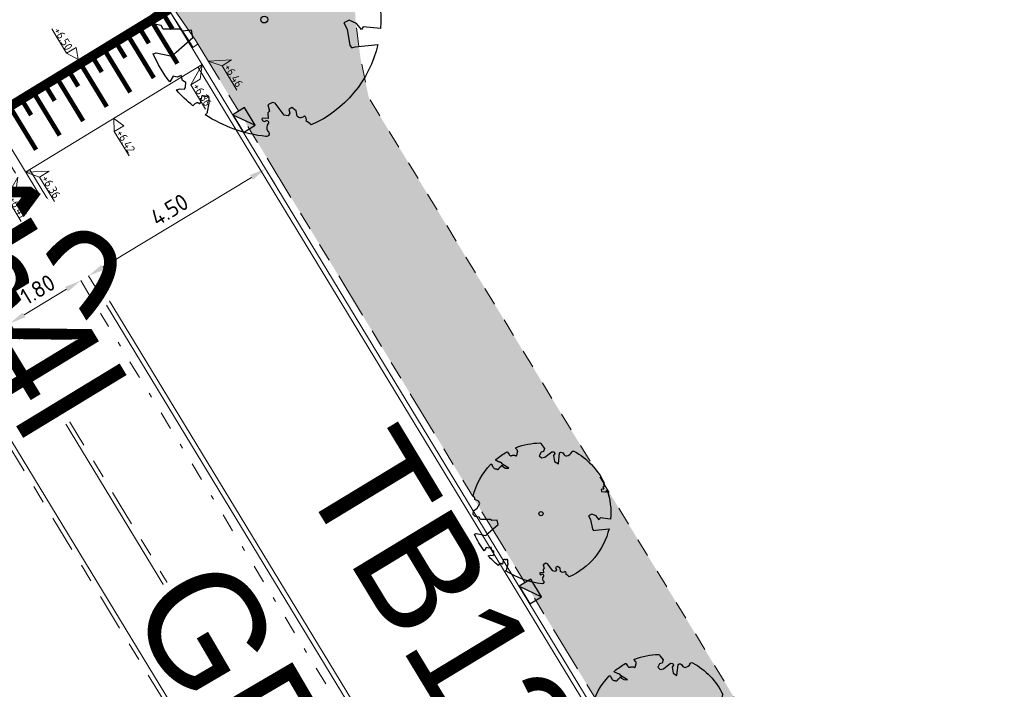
# Model space of a CAD drawing. Header units: metres. Extents: x 155090 to 155676, y 461362 to 461889.
# Tile 90 of 98: x 155244 to 155266, y 461681 to 461696. Entities that reach past the tile are written whole.
import ezdxf
from ezdxf.enums import TextEntityAlignment as Align

# ---------------------------------------------------------------- set-up
doc = ezdxf.new("R2018")
doc.units = ezdxf.units.M
for name, pattern in [('VH-GELEIDEBAND', [6, 2, -2, 0, -2]), ('VH-OPSLUITBAND-SO', [10, 4, -2, 2, -2]), ('VH-TROTTOIRBAND_130-150', [15, 5, -2, 2, -2, 2, -2]), ('XX-HIDDEN', [4, 2, -2])]:
    doc.linetypes.add(name, pattern=pattern)
doc.layers.get('0').update_dxf_attribs({"lineweight": 18})
doc.layers.get('Defpoints').update_dxf_attribs({"lineweight": 18})
for name, color, linetype, lineweight in [('B-WE-VH-VERHARDING_HALFVERHARDING_GRASBETONSTEEN-S-200', 130, 'Continuous', 18), ('N-WE-GR-BOOM-S', 90, 'Continuous', 25), ('N-WE-VH-KANTOPSLUITING-T18', 10, 'Continuous', 18), ('N-WE-VH-KANTOPSLUITING_GELEIDEBAND_50 200-G', 20, 'VH-GELEIDEBAND', 18), ('N-WE-VH-KANTOPSLUITING_OPSLUITBAND_100X200-G', 150, 'VH-OPSLUITBAND-SO', 18), ('N-WE-VH-KANTOPSLUITING_TROTTOIRBAND_130 150X250-G', 210, 'VH-TROTTOIRBAND_130-150', 18), ('N-WE-VH-KANTOPSLUITING_VERLOOPBAND-S', 7, 'Continuous', 18), ('N-WE-VH-KANTOPSLUITING_VOORKANT_BAND-G', 50, 'Continuous', 18), ('N-WE-VH-KANTVERHARDING_STREKLAAG-G', 60, 'Continuous', 18), ('N-WE-VH-MATERIAAL_GRENS-G', 7, 'XX-HIDDEN', 18), ('N-WE-VW-MARKERING_SYMBOOL_PLATEAU-S', 7, 'Continuous', 18), ('X-XX-AL-HOOGTELABEL-S', 7, 'Continuous', 18), ('X-XX-AL-M', 7, 'Continuous', 18)]:
    doc.layers.add(name, color=color, linetype=linetype, lineweight=lineweight)
doc.layers.add('N-WE-GR-Groen-A-200', color=7, linetype='Continuous', lineweight=18, true_color=0x52a500)
doc.layers.add('N-WE-RI-HWA_KOLK-S-200', color=150, linetype='Continuous', lineweight=25, true_color=0x007fff)
doc.styles.add('NLCS-ISO', font='NLCS-ISO.ttf')
doc.styles.add('NLCS-ISO-M200-T18', font='NLCS-ISO.ttf', dxfattribs={"height": 0.36})
doc.dimstyles.new('NLCS-M200-T18-PIJL_L2_H1', dxfattribs={"dimscale": 0.2, "dimtxt": 2.5, "dimasz": 1.8, "dimexe": 2, "dimexo": 2, "dimgap": 0.7, "dimtad": 1, "dimzin": 0, "dimdsep": 46, "dimtxsty": 'NLCS-ISO-M200-T18', "dimcen": 0, "dimdle": 2, "dimclrd": 256, "dimclre": 256, "dimclrt": 10, "dimadec": 1, "dimazin": 0, "dimtfac": 1, "dimtdec": 3, "dimtofl": 0, "dimtmove": 0, "dimatfit": 3, "dimfxl": 2, "dimfxlon": 1, "dimtfillclr": 256, "dimtolj": 1, "dimtzin": 0, "dimlwd": -1, "dimlwe": -1, "dimarcsym": 0})

# ---------------------------------------------------------------- blocks, each defined once
blk = doc.blocks.new('*U51')
at = {"lineweight": 30, "flags": 106}
blk.add_attdef('OB', text='', height=0.36, dxfattribs=at).set_placement((0, 0.1), align=Align.BOTTOM_CENTER)
blk = doc.blocks.new('*U50')
at = {"lineweight": 30, "flags": 106}
blk.add_attdef('OB', text='', height=0.36, dxfattribs=at).set_placement((0, 0.1), align=Align.BOTTOM_CENTER)
blk = doc.blocks.new('*U234')
at = {"const_width": 0.2}
blk.add_lwpolyline([(4.5, 1.4), (0, 1.4)], dxfattribs=at)
for points in [[(4.5, 1.5), (0, 1.5)], [(4.5, 0), (0, 0)]]:
    blk.add_lwpolyline(points)
at = {"const_width": 0.1, "flags": 128}
for points in [[(0.15, 1.3), (0.15, 1)], [(0.45, 1.3), (0.45, 0.3)], [(0.75, 1.3), (0.75, 1)], [(1.05, 1.3), (1.05, 0.3)], [(1.35, 1.3), (1.35, 1)], [(1.65, 1.3), (1.65, 0.3)], [(1.95, 1.3), (1.95, 1)], [(2.25, 1.3), (2.25, 0.3)], [(2.55, 1.3), (2.55, 1)], [(2.85, 1.3), (2.85, 0.3)], [(3.15, 1.3), (3.15, 1)], [(3.45, 1.3), (3.45, 0.3)], [(3.75, 1.3), (3.75, 1)], [(4.05, 1.3), (4.05, 0.3)], [(4.35, 1.3), (4.35, 1)]]:
    blk.add_lwpolyline(points, dxfattribs=at)
blk = doc.blocks.new('*U47')
at = {"lineweight": 30, "flags": 106}
blk.add_attdef('OB', text='', height=0.36, dxfattribs=at).set_placement((0, 0.1), align=Align.BOTTOM_CENTER)
blk = doc.blocks.new('*U359')
at = {"lineweight": 18}
for p, q in [((-2.46, -1.41), (-2.46, 0.99)), ((-2.46, 0.99), (0, 0)), ((0, 0), (-2.46, -1.41)), ((-8.66, -1.41), (-2.46, -1.41))]:
    blk.add_line(p, q, dxfattribs=at)
at = {"lineweight": 18, "style": 'NLCS-ISO'}
blk.add_attdef('...', text='', height=1.8, dxfattribs=at).set_placement((-5.56, -1.83), align=Align.BOTTOM_CENTER)
blk = doc.blocks.new('*U414')
at = {"lineweight": 18}
for p, q in [((2.46, 0.99), (0, 0)), ((0, 0), (2.46, -1.41)), ((2.46, -1.41), (2.46, 0.99)), ((8.66, -1.41), (2.46, -1.41))]:
    blk.add_line(p, q, dxfattribs=at)
at = {"lineweight": 18, "style": 'NLCS-ISO'}
blk.add_attdef('...', text='', height=1.8, dxfattribs=at).set_placement((5.56, -1.83), align=Align.BOTTOM_CENTER)
blk = doc.blocks.new('*U409')
at = {"lineweight": 18}
for p, q in [((2.46, 4.47), (0, 0)), ((2.46, 2.07), (2.46, 4.47)), ((0, 0), (2.46, 2.07)), ((8.66, 2.07), (2.46, 2.07))]:
    blk.add_line(p, q, dxfattribs=at)
at = {"lineweight": 18, "style": 'NLCS-ISO'}
blk.add_attdef('...', text='', height=1.8, dxfattribs=at).set_placement((5.56, 1.65), align=Align.BOTTOM_CENTER)
blk = doc.blocks.new('SRI-KOLK_RWS-SO')
h = blk.add_hatch(color=256)
h.dxf.hatch_style = 1
h.paths.add_polyline_path([(0, 0), (1.125, 0), (1.125, 1.5), (0, 1.5)])
blk.add_line((0, 0), (0, 1.5))
blk.add_lwpolyline([(-1.125, 0), (1.125, 0), (1.125, 1.5), (-1.125, 1.5)], close=True)
blk = doc.blocks.new('SRI-KOLK_TROTTOIR-SO')
blk.add_hatch(color=256).paths.add_polyline_path([(1.125, 1.5), (-1.125, 1.5), (-1.125, 0)])
blk.add_line((-1.125, 0), (1.125, 1.5))
at = {"flags": 128}
blk.add_lwpolyline([(-1.125, 0), (1.125, 0), (1.125, 1.5), (-1.125, 1.5)], close=True, dxfattribs=at)
blk = doc.blocks.new('SVH-GRASBETONSTEEN_02_KL-SO')
for p, q in [((-2.19, 1.29), (-2.16, 1.32)), ((-1.84, 0.93), (-2.19, 1.29)), ((-1.84, 0.93), (-1.48, 1.29)), ((-1.48, 1.29), (-1.69, 1.5)), ((-0.77, 1.29), (-0.41, 1.65)), ((-0.41, 0.93), (-0.77, 1.29)), ((-0.06, 1.29), (-0.41, 1.65)), ((-0.41, 0.93), (-0.06, 1.29)), ((0.3, 1.65), (0.22, 1.72)), ((0.3, 1.65), (0.36, 1.71)), ((0.65, 1.29), (0.99, 1.63)), ((1.01, 0.93), (0.65, 1.29)), ((1.01, 0.93), (1.36, 1.29)), ((1.36, 1.29), (1.04, 1.62)), ((2.43, 0.93), (2.13, 1.24)), ((-2.9, -0.13), (-3.26, 0.22)), ((-2.9, 0.58), (-2.55, 0.93)), ((-2.55, 0.22), (-2.9, 0.58)), ((-2.19, 0.58), (-2.55, 0.93)), ((-2.55, 0.22), (-2.19, 0.58)), ((-2.19, -0.13), (-1.84, 0.22)), ((-1.48, -0.13), (-1.84, 0.22)), ((-1.48, 0.58), (-1.13, 0.93)), ((-1.13, 0.22), (-1.48, 0.58)), ((-0.77, 0.58), (-1.13, 0.93)), ((-1.13, 0.22), (-0.77, 0.58)), ((-0.77, -0.13), (-0.41, 0.22)), ((-0.06, -0.13), (-0.41, 0.22)), ((-0.06, 0.58), (0.3, 0.93)), ((0.3, 0.22), (-0.06, 0.58)), ((0.65, 0.58), (0.3, 0.93)), ((0.3, 0.22), (0.65, 0.58)), ((0.65, -0.13), (1.01, 0.22)), ((1.36, -0.13), (1.01, 0.22)), ((1.36, 0.58), (1.72, 0.93)), ((1.72, 0.22), (1.36, 0.58)), ((2.08, 0.58), (1.72, 0.93)), ((1.72, 0.22), (2.08, 0.58)), ((2.08, -0.13), (2.43, 0.22)), ((2.43, 0.93), (2.5, 1)), ((2.79, -0.13), (2.43, 0.22)), ((2.79, 0.58), (2.85, 0.65)), ((3.02, 0.35), (2.79, 0.58)), ((-3.18, -0.41), (-2.9, -0.13)), ((-2.87, -0.81), (-2.55, -0.49)), ((-2.19, -0.84), (-2.55, -0.49)), ((-2.47, -1.12), (-2.19, -0.84)), ((-1.84, -0.49), (-2.19, -0.13)), ((-1.84, -0.49), (-1.48, -0.13)), ((-1.48, -0.84), (-1.13, -0.49)), ((-1.13, -1.2), (-1.48, -0.84)), ((-0.77, -0.84), (-1.13, -0.49)), ((-1.13, -1.2), (-0.77, -0.84)), ((-0.41, -0.49), (-0.77, -0.13)), ((-0.41, -0.49), (-0.06, -0.13)), ((-0.06, -0.84), (0.3, -0.49)), ((0.3, -1.2), (-0.06, -0.84)), ((0.65, -0.84), (0.3, -0.49)), ((0.3, -1.2), (0.65, -0.84)), ((1.01, -0.49), (0.65, -0.13)), ((1.01, -0.49), (1.36, -0.13)), ((1.36, -0.84), (1.72, -0.49)), ((1.72, -1.2), (1.36, -0.84)), ((2.08, -0.84), (1.72, -0.49)), ((1.72, -1.2), (2.08, -0.84)), ((2.43, -0.49), (2.08, -0.13)), ((2.43, -0.49), (2.79, -0.13)), ((-1.99, -1.36), (-1.84, -1.2)), ((-1.53, -1.51), (-1.84, -1.2)), ((-0.77, -1.56), (-0.41, -1.2)), ((-0.66, -1.66), (-0.77, -1.56)), ((-0.06, -1.56), (-0.41, -1.2)), ((-0.19, -1.69), (-0.06, -1.56)), ((0.65, -1.56), (1.01, -1.2)), ((0.73, -1.63), (0.65, -1.56)), ((1.32, -1.51), (1.01, -1.2))]:
    blk.add_line(p, q)
at = {"style": 'NLCS-ISO'}
blk.add_attdef('FORMAAT', text='', height=1.8, dxfattribs=at).set_placement((-4.31, -0.13), align=Align.MIDDLE_RIGHT)
blk.add_attdef('KLEUR', text='', height=1.8, dxfattribs=at).set_placement((4.19, -0.13), align=Align.MIDDLE_LEFT)
at = {"style": 'NLCS-ISO', "flags": 1}
blk.add_attdef('FUNCTIE', text='', height=1.8, dxfattribs=at).set_placement((-0.06, -2.88), align=Align.TOP_CENTER)
blk = doc.blocks.new('SVH-VERLOOPBAND_TROTTOIRBAND 130 150X250 HD_OPSLUITBAND 100X200 HD_LINKS_L1000-MM_DYN')
blk.add_lwpolyline([(0, 0.1), (0.1, 0.1), (0.9, 0.15), (1, 0.15), (1, 0), (0, 0)], close=True)
blk.add_lwpolyline([(0.9, 0.02), (1, 0.02), (0.9, 0.02), (0.1, 0)])
blk = doc.blocks.new('SGR-BOOM_05')
blk.add_lwpolyline([(0.433, 4.712), (0.441, 4.722), (0.45, 4.731), (0.457, 4.739), (0.465, 4.746), (0.473, 4.754), (0.48, 4.761), (0.487, 4.77), (0.494, 4.779), (0.501, 4.79), (0.508, 4.802), (0.513, 4.817), (0.516, 4.836), (0.517, 4.858), (0.515, 4.885), (0.509, 4.916), (0.475, 5.034, -0.52938), (0.529, 5.099, -0.087139), (2.218, 4.625, -0.372341), (2.284, 4.473), (2.354, 4.119), (2.18, 3.946), (1.992, 3.985), (1.767, 3.817), (1.853, 3.602), (2.086, 3.527), (2.712, 3.671), (2.864, 3.587), (2.85, 3.453), (2.707, 3.365), (2.577, 2.941), (2.743, 2.67), (3.168, 3.347, -0.504641), (3.406, 3.14, 0.331948), (3.544, 2.921, 0.282008), (3.993, 3.004), (3.957, 2.985, -0.512156), (4.163, 2.984, -0.16076), (5.094, -0.056), (4.977, -0.169), (4.976, -0.294), (4.862, -0.315), (4.876, -0.438), (4.698, -0.381), (4.644, -0.519), (4.864, -0.665), (4.933, -0.72), (5.054, -0.599, -0.106371), (4.341, -2.61), (3.705, -2.201), (3.588, -2.282), (3.512, -1.945), (3.286, -1.673), (3.024, -1.676), (3.03, -1.99), (2.83, -2.678), (2.861, -2.809), (3.005, -2.829), (3.93, -3.183, -0.236298), (-0.225, -5.013, 0.159625), (-0.347, -4.77, 0.350802), (-0.315, -4.528, -0.504641), (-0.6, -4.393), (-0.531, -4.17), (-0.647, -3.962), (-0.802, -3.978), (-0.825, -4.144), (-0.942, -4.211), (-1.08, -4.106), (-1.2, -3.475), (-1.291, -3.384), (-1.522, -3.391), (-1.586, -3.665), (-1.68, -3.694), (-1.769, -3.923), (-2.003, -3.798, 0.733583), (-1.918, -3.973, -0.861625), (-1.87, -4.128, 0.279978), (-2.043, -4.393), (-2.036, -4.403, -0.827056), (-2.208, -4.583, -0.116774), (-4.152, -2.556), (-4.114, -2.549), (-4.084, -2.541), (-4.059, -2.531), (-4.039, -2.52), (-4.024, -2.509), (-4.013, -2.498), (-4.004, -2.486), (-3.768, -2.184), (-3.762, -2.173), (-3.758, -2.163), (-3.755, -2.153), (-3.752, -2.143), (-3.748, -2.133), (-3.745, -2.123), (-3.74, -2.111), (-3.735, -2.099), (-3.729, -2.085), (-3.721, -2.071), (-3.713, -2.056), (-3.705, -2.04), (-3.697, -2.024), (-3.689, -2.007), (-3.682, -1.991), (-3.676, -1.975), (-3.671, -1.959), (-3.668, -1.944), (-3.666, -1.929), (-3.665, -1.916), (-3.666, -1.904), (-3.668, -1.893), (-3.671, -1.884), (-3.676, -1.877), (-3.682, -1.872), (-3.69, -1.869), (-3.698, -1.867), (-3.708, -1.866), (-3.718, -1.865), (-3.729, -1.864), (-3.74, -1.863), (-3.752, -1.86), (-3.764, -1.856), (-3.776, -1.85), (-3.788, -1.843), (-3.801, -1.835), (-3.813, -1.826), (-3.826, -1.816), (-3.84, -1.806), (-3.853, -1.796), (-3.866, -1.785), (-3.88, -1.774), (-3.893, -1.762), (-3.907, -1.75), (-4.15, -2.028), (-4.162, -2.015), (-4.173, -2), (-4.183, -1.984), (-4.193, -1.968), (-4.204, -1.951), (-4.219, -1.938), (-4.242, -1.928), (-4.274, -1.924), (-4.319, -1.929), (-4.379, -1.942), (-4.457, -1.967, -0.040997), (-4.791, -1.027), (-4.617, -1.057), (-4.463, -1.156), (-4.38, -1.082), (-4.281, -0.927), (-4.376, -0.782), (-4.323, -0.567), (-4.52, -0.551), (-4.652, -0.423), (-4.892, -0.58, -0.05814), (-4.988, 0.829), (-4.852, 0.802), (-4.298, 0.364), (-4.06, 0.447), (-3.128, 0.693), (-3.049, 1), (-3.409, 1.144), (-3.464, 1.261), (-4.121, 1.584), (-4.136, 1.769), (-4.358, 1.957), (-4.448, 2.14), (-4.297, 2.378), (-3.958, 2.431), (-3.65, 2.633), (-3.646, 2.84), (-3.838, 3.066), (-3.787, 3.162), (-3.863, 3.31, -0.13428), (-1.664, 4.835, -0.541727), (-1.597, 4.783), (-1.608, 4.639), (-1.605, 4.565), (-1.595, 4.508), (-1.579, 4.465), (-1.558, 4.434), (-1.535, 4.41), (-1.511, 4.392), (-1.487, 4.376), (-1.465, 4.359), (-1.446, 4.342), (-1.428, 4.325), (-1.411, 4.309), (-1.395, 4.295), (-1.38, 4.284), (-1.364, 4.276), (-1.347, 4.272), (-1.33, 4.272), (-1.312, 4.277), (-1.292, 4.285), (-1.273, 4.294), (-1.252, 4.305), (-1.232, 4.316), (-1.211, 4.327), (-1.189, 4.336), (-1.168, 4.342), (-1.147, 4.347), (-1.126, 4.35), (-1.105, 4.353), (-1.085, 4.356), (-1.066, 4.36), (-1.048, 4.365), (-1.031, 4.372), (-1.015, 4.382), (-1, 4.394), (-0.986, 4.408), (-0.973, 4.424), (-0.963, 4.324), (-0.94, 4.298), (-0.834, 4.118), (-0.611, 3.996), (-0.927, 4.508), (-0.921, 4.523), (-0.917, 4.539), (-0.915, 4.553), (-0.916, 4.568), (-0.92, 4.583), (-0.927, 4.598), (-0.938, 4.613), (-0.953, 4.629), (-0.972, 4.647), (-0.994, 4.667), (-1.02, 4.691), (-1.05, 4.719), (-1.082, 4.754), (-1.117, 4.795), (-1.199, 4.901, -0.543104), (-1.171, 4.981, -0.046766), (-0.234, 5.117, -0.385168), (-0.182, 5.074), (-0.152, 4.882), (-0.138, 4.822), (-0.121, 4.78), (-0.104, 4.753), (-0.085, 4.737), (-0.066, 4.73), (-0.047, 4.727), (-0.027, 4.726), (-0.009, 4.724), (0.009, 4.72), (0.027, 4.716), (0.044, 4.71), (0.061, 4.704), (0.077, 4.697), (0.093, 4.689), (0.109, 4.682), (0.124, 4.675), (0.139, 4.668), (0.153, 4.66), (0.167, 4.653), (0.18, 4.645), (0.191, 4.638), (0.202, 4.629), (0.211, 4.621), (0.219, 4.611), (0.225, 4.602), (0.231, 4.593), (0.236, 4.584), (0.242, 4.576), (0.247, 4.569), (0.253, 4.564), (0.26, 4.56), (0.269, 4.559), (0.278, 4.56), (0.289, 4.563), (0.3, 4.568), (0.312, 4.574), (0.324, 4.582), (0.336, 4.592), (0.348, 4.603), (0.36, 4.616), (0.371, 4.63), (0.382, 4.644), (0.393, 4.659), (0.404, 4.673), (0.414, 4.687), (0.423, 4.7)], format="xyb", close=True)
blk.add_circle((0, 0), 0.15)
blk = doc.blocks.new('*U410')
at = {"lineweight": 18}
for p, q in [((2.46, -2.01), (0, 0)), ((0, 0), (2.46, -4.41)), ((2.46, -4.41), (2.46, -2.01)), ((8.66, -4.41), (2.46, -4.41))]:
    blk.add_line(p, q, dxfattribs=at)
at = {"lineweight": 18, "style": 'NLCS-ISO'}
blk.add_attdef('...', text='', height=1.8, dxfattribs=at).set_placement((5.56, -4.83), align=Align.BOTTOM_CENTER)
blk = doc.blocks.new('*D412')
at = {"layer": 'Defpoints', "color": 0, "transparency": 16777216}
for p in [(155245.469, 461689.891), (155245.471, 461689.887), (155243.93, 461688.956)]:
    blk.add_point(p, dxfattribs=at)
at = {"layer": 'X-XX-AL-M', "transparency": 16777216}
for p, q in [((155245.471, 461689.887), (155245.678, 461689.545)), ((155244.238, 461689.142), (155245.163, 461689.701)), ((155243.93, 461688.956), (155244.137, 461688.613))]:
    blk.add_line(p, q, dxfattribs=at)
for points in [[(155245.132, 461689.752), (155245.194, 461689.65), (155245.471, 461689.887)], [(155244.207, 461689.193), (155244.269, 461689.091), (155243.93, 461688.956)]]:
    blk.add_solid(points, dxfattribs=at)
at = {"layer": 'X-XX-AL-M', "color": 10, "transparency": 16777216, "insert": (155244.535, 461689.695), "char_height": 0.36, "attachment_point": 5, "rotation": 31.1602, "style": 'NLCS-ISO-M200-T18', "bg_fill": 3, "box_fill_scale": 1.1, "bg_fill_color": 256, "bg_fill_true_color": 13158600, "bg_fill_transparency": 0}
blk.add_mtext('\\A1;1.80', dxfattribs=at)
blk = doc.blocks.new('*D413')
at = {"layer": 'Defpoints', "color": 0, "transparency": 16777216}
for p in [(155249.484, 461692.333), (155249.493, 461692.319), (155245.639, 461689.994)]:
    blk.add_point(p, dxfattribs=at)
at = {"layer": 'X-XX-AL-M', "transparency": 16777216}
for p, q in [((155249.493, 461692.319), (155249.699, 461691.977)), ((155245.95, 461690.177), (155249.184, 461692.133)), ((155245.642, 461689.991), (155245.849, 461689.648))]:
    blk.add_line(p, q, dxfattribs=at)
for points in [[(155249.153, 461692.184), (155249.215, 461692.081), (155249.493, 461692.319)], [(155245.919, 461690.228), (155245.981, 461690.126), (155245.642, 461689.991)]]:
    blk.add_solid(points, dxfattribs=at)
at = {"layer": 'X-XX-AL-M', "color": 10, "transparency": 16777216, "insert": (155247.402, 461691.429), "char_height": 0.36, "attachment_point": 5, "rotation": 31.1602, "style": 'NLCS-ISO-M200-T18', "bg_fill": 3, "box_fill_scale": 1.1, "bg_fill_color": 256, "bg_fill_true_color": 13158600, "bg_fill_transparency": 0}
blk.add_mtext('\\A1;4.50', dxfattribs=at)
blk = doc.blocks.new('*U415')
at = {"lineweight": 18}
for p, q in [((2.46, -2.01), (0, 0)), ((0, 0), (2.46, -4.41)), ((2.46, -4.41), (2.46, -2.01)), ((8.66, -4.41), (2.46, -4.41))]:
    blk.add_line(p, q, dxfattribs=at)
at = {"lineweight": 18, "style": 'NLCS-ISO'}
blk.add_attdef('...', text='', height=1.8, dxfattribs=at).set_placement((5.56, -4.83), align=Align.BOTTOM_CENTER)

msp = doc.modelspace()

# ---------------------------------------------------------------- hatches: boundary and pattern name
at = {"layer": 'N-WE-GR-Groen-A-200', "true_color": 0x7fff00, "transparency": 33554585}
h = msp.add_hatch(color=70, dxfattribs=at)
h.dxf.hatch_style = 1
h.paths.add_polyline_path([(155251.738, 461693.867), (155251.564, 461694.69), (155251.45, 461695.524), (155251.339, 461697.937), (155251.195, 461697.992), (155247.51, 461695.775), (155247.51, 461695.775), (155247.968, 461695.117), (155248.02, 461695.031), (155256.438, 461681.176), (155257.496, 461679.435), (155257.727, 461678.735), (155257.931, 461677.96), (155257.962, 461677.865), (155259.422, 461678.741), (155259.977, 461677.816), (155260.73, 461676.562), (155261.864, 461677.244)])

# ---------------------------------------------------------------- linework, layer by layer
at = {"layer": 'N-WE-VH-KANTOPSLUITING_GELEIDEBAND_50 200-G', "ltscale": 0.2, "flags": 128}
msp.add_lwpolyline([(155243.843, 461692.567), (155253.755, 461676.251), (155254.26, 461674.725), (155262.715, 461660.633), (155262.915, 461660.3)], dxfattribs=at)
at = {"layer": 'N-WE-VH-KANTOPSLUITING_OPSLUITBAND_100X200-G', "ltscale": 0.2, "flags": 128}
msp.add_lwpolyline([(155190.451, 461652.092), (155194.624, 461654.404), (155186.134, 461669.127, -0.457455), (155189.069, 461677.559), (155209.779, 461685.776), (155233.311, 461694.523, -0.359577), (155240.409, 461692.056), (155251.024, 461674.583)], format="xyb", dxfattribs=at)
msp.add_lwpolyline([(155244.481, 461691.515), (155242.944, 461690.58), (155251.533, 461676.442), (155253.075, 461677.371)], dxfattribs=at)
at = {"layer": 'N-WE-VH-KANTOPSLUITING_TROTTOIRBAND_130 150X250-G', "ltscale": 0.2, "flags": 128}
msp.add_lwpolyline([(155247.968, 461695.117), (155256.438, 461681.176), (155257.496, 461679.435), (155257.727, 461678.734)], dxfattribs=at)
at = {"layer": 'N-WE-VH-KANTOPSLUITING_VOORKANT_BAND-G', "ltscale": 0.2, "flags": 128}
for points in [[(155300.978, 461722.397), (155271.812, 461711.976), (155258.241, 461707.127, -0.01368), (155257.019, 461706.727), (155249.445, 461704.48, 0.491804), (155246.594, 461697.091), (155256.309, 461681.098)], [(155253.937, 461676.336), (155241.302, 461697.133, 0.340659), (155235.607, 461699.331), (155230.181, 461697.721, 0.018484), (155229.095, 461697.354), (155200.985, 461686.697, 0.043548), (155194.721, 461683.676), (155192.566, 461682.394, -0.036676), (155186.733, 461679.482), (155182.464, 461677.728, 0.447833), (155179.984, 461670.692), (155192.558, 461647.851), (155195.489, 461642.535), (155200.462, 461633.519)], [(155190.403, 461652.18), (155194.487, 461654.442), (155186.047, 461669.077, -0.457455), (155189.032, 461677.651), (155209.743, 461685.869), (155233.276, 461694.616, -0.359577), (155240.494, 461692.107), (155251.144, 461674.579), (155194.606, 461644.447)], [(155256.309, 461681.098), (155257.359, 461679.371), (155257.868, 461677.832), (155258.433, 461676.89), (155266.743, 461663.055), (155285.227, 461632.378), (155293.115, 461619.426, 0.408681), (155301.263, 461617.363), (155351.043, 461646.4, 0.428626), (155352.38, 461652.038), (155350.758, 461654.528)]]:
    msp.add_lwpolyline(points, format="xyb", dxfattribs=at)
msp.add_lwpolyline([(155244.429, 461691.601), (155242.806, 461690.613), (155251.499, 461676.305), (155253.126, 461677.286)], dxfattribs=at)
at = {"layer": 'N-WE-VH-KANTVERHARDING_STREKLAAG-G', "ltscale": 0.2, "flags": 128}
msp.add_lwpolyline([(155248.026, 461694.532, 0.000254), (155248.029, 461694.525), (155256.22, 461681.044), (155257.263, 461679.327), (155257.772, 461677.788), (155258.343, 461676.836), (155266.653, 461663.001), (155268.746, 461659.528)], format="xyb", dxfattribs=at)
at = {"layer": 'N-WE-VH-KANTVERHARDING_STREKLAAG-G', "ltscale": 0.2}
msp.add_lwpolyline([(155244.363, 461692.298), (155254.033, 461676.38), (155254.539, 461674.853), (155262.976, 461660.791), (155265.044, 461657.358)], dxfattribs=at)
at = {"layer": 'N-WE-VH-MATERIAAL_GRENS-G', "ltscale": 0.2, "flags": 128}
msp.add_lwpolyline([(155263.63, 461674.345), (155251.738, 461693.867), (155251.564, 461694.69), (155251.45, 461695.524), (155251.339, 461697.937), (155251.195, 461697.992)], dxfattribs=at)

# ---------------------------------------------------------------- block references
at = {"layer": 'B-WE-VH-VERHARDING_HALFVERHARDING_GRASBETONSTEEN-S-200', "xscale": 0.2, "yscale": 0.2, "zscale": 0.2, "rotation": 301.9484395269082}
msp.add_blockref('SVH-GRASBETONSTEEN_02_KL-SO', (155245.002, 461688.959), dxfattribs=at).add_auto_attribs({'KLEUR': 'GR'})
at = {"layer": 'N-WE-GR-BOOM-S', "rotation": 26.5502593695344}
for p, xscale, yscale, zscale in [((155249.465, 461695.566), 0.5, 0.5, 0.5), ((155255.485, 461684.819), 0.2997035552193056, 0.2997035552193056, 0.2997035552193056), ((155258.065, 461680.217), 0.2997035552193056, 0.2997035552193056, 0.2997035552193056)]:
    msp.add_blockref('SGR-BOOM_05', p, dxfattribs=dict(at, xscale=xscale, yscale=yscale, zscale=zscale))
at = {"layer": 'N-WE-RI-HWA_KOLK-S-200', "xscale": 0.2, "yscale": 0.2, "zscale": 0.2}
for name, p, rotation in [('SRI-KOLK_TROTTOIR-SO', (155248.894, 461693.304), 301.2796967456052), ('SRI-KOLK_RWS-SO', (155245.052, 461690.961), 121.2796966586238), ('SRI-KOLK_TROTTOIR-SO', (155255.125, 461683.049), 301.2796967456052)]:
    msp.add_blockref(name, p, dxfattribs=dict(at, rotation=rotation))
at = {"layer": 'N-WE-VH-KANTOPSLUITING-T18'}
ref = msp.add_blockref('*U51', (155239.754, 461695.25), dxfattribs=dict(at, xscale=0.75, yscale=0.75, zscale=0.75, rotation=323.6440470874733))
lines = msp.add_mtext('OB10', dxfattribs={"layer": '0', "insert": (155239.798, 461695.31), "char_height": 2.5, "attachment_point": 1, "rotation": 323.644, "bg_fill": 3, "box_fill_scale": 1, "bg_fill_color": 256, "bg_fill_transparency": 0})
ref.add_attrib('OB', '', (155239.798, 461695.31), dxfattribs={"flags": 22}).embed_mtext(lines)
ref = msp.add_blockref('*U47', (155243.224, 461692.776), dxfattribs=dict(at, xscale=0.7500000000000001, yscale=0.7500000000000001, zscale=0.7500000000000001, rotation=301.2796966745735))
lines = msp.add_mtext('vb4l', dxfattribs={"layer": '0', "insert": (155243.288, 461692.815), "char_height": 2.5, "attachment_point": 1, "rotation": 301.2797, "bg_fill": 3, "box_fill_scale": 1, "bg_fill_color": 256, "bg_fill_transparency": 0})
ref.add_attrib('OB', '', (155243.288, 461692.815), dxfattribs={"flags": 22}).embed_mtext(lines)
ref = msp.add_blockref('*U51', (155252.27, 461686.849), dxfattribs=dict(at, xscale=0.75, yscale=0.75, zscale=0.75, rotation=301.209683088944))
lines = msp.add_mtext('TB13/15', dxfattribs={"layer": '0', "insert": (155252.334, 461686.888), "char_height": 2.5, "attachment_point": 1, "rotation": 301.2097, "bg_fill": 3, "box_fill_scale": 1, "bg_fill_color": 256, "bg_fill_transparency": 0})
ref.add_attrib('OB', '', (155252.334, 461686.888), dxfattribs={"flags": 32}).embed_mtext(lines)
ref = msp.add_blockref('*U50', (155248.559, 461684.03), dxfattribs=dict(at, xscale=0.75, yscale=0.75, zscale=0.75, rotation=300.3420667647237))
lines = msp.add_mtext('GB5/20', dxfattribs={"layer": '0', "insert": (155248.624, 461684.068), "char_height": 2.5, "attachment_point": 1, "rotation": 300.3421, "bg_fill": 3, "box_fill_scale": 1, "bg_fill_color": 256, "bg_fill_transparency": 0})
ref.add_attrib('OB', '', (155248.624, 461684.068), dxfattribs={"flags": 46}).embed_mtext(lines)
at = {"layer": 'N-WE-VH-KANTOPSLUITING_VERLOOPBAND-S', "rotation": 301.2796966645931}
msp.add_blockref('SVH-VERLOOPBAND_TROTTOIRBAND 130 150X250 HD_OPSLUITBAND 100X200 HD_LINKS_L1000-MM_DYN', (155247.373, 461695.808), dxfattribs=at)
at = {"layer": 'N-WE-VW-MARKERING_SYMBOOL_PLATEAU-S', "lineweight": 0, "rotation": 31.37394537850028}
msp.add_blockref('*U234', (155244.273, 461692.243), dxfattribs=at)
at = {"layer": 'X-XX-AL-HOOGTELABEL-S', "xscale": 0.1, "yscale": 0.1, "zscale": 0.1}
for name, p, rotation, values in [('*U359', (155245.413, 461694.695), 301.3739453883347, {'...': '+6.50'}), ('*U409', (155248.243, 461694.664), 301.3739453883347, {'...': '+6.46'}), ('*U415', (155248.115, 461694.586), 301.3739453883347, {'...': '+6.36'}), ('*U414', (155246.194, 461693.415), 301.3739453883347, {'...': '+6.42'}), ('*U409', (155244.273, 461692.243), 301.28, {'...': '+6.36'}), ('*U410', (155244.102, 461692.14), 301.28, {'...': '+6.41'})]:
    msp.add_blockref(name, p, dxfattribs=dict(at, rotation=rotation)).add_auto_attribs(values)

# ---------------------------------------------------------------- next in the draw order: dimensions: what is measured, and where the dimension line sits
at = {"layer": 'X-XX-AL-M'}
dim = msp.add_linear_dim(base=(155245.471, 461689.887), p1=(155243.93, 461688.956), p2=(155245.469, 461689.891), angle=211.1602, dimstyle='NLCS-M200-T18-PIJL_L2_H1', override={"dimtxsty": 'NLCS-ISO-M200-T18', "dimtmove": 1, "dimtfill": 1}, dxfattribs=at)
dim.commit()
dim.dimension.update_dxf_attribs({"geometry": '*D412', "text_midpoint": (155244.535, 461689.695)})

# ---------------------------------------------------------------- next in the draw order: dimensions: what is measured, and where the dimension line sits
dim = msp.add_linear_dim(base=(155249.493, 461692.319), p1=(155245.639, 461689.994), p2=(155249.484, 461692.333), angle=211.1602, dimstyle='NLCS-M200-T18-PIJL_L2_H1', override={"dimtxsty": 'NLCS-ISO-M200-T18', "dimtmove": 1, "dimtfill": 1}, dxfattribs=at)
dim.commit()
dim.dimension.update_dxf_attribs({"geometry": '*D413', "text_midpoint": (155247.402, 461691.429)})

doc.saveas('drawing.dxf')
